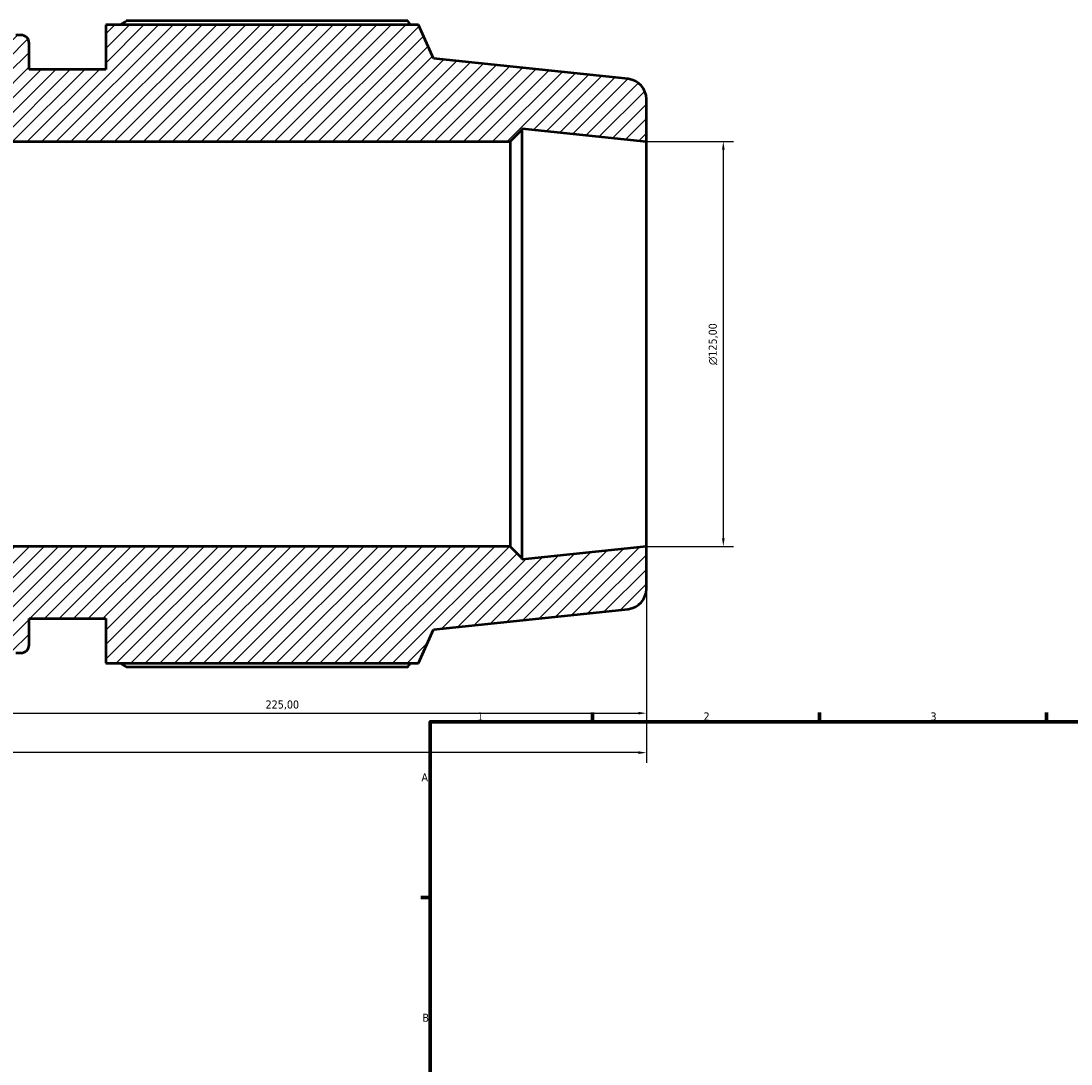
# Model space of a CAD drawing. Header units: millimetres. Extents: x -395 to 1327, y -90 to 856.
# Tile 3 of 9: x -106 to 218, y 468 to 790. Entities that reach past the tile are written whole.
import ezdxf

# ---------------------------------------------------------------- set-up
doc = ezdxf.new("R2010")
doc.units = ezdxf.units.MM
for name, color, linetype, lineweight in [('Border (ISO)', 7, 'Continuous', 70), ('Dimension (ISO)', 7, 'Continuous', 25), ('Hatch (ISO)', 7, 'Continuous', 18), ('Visible (ISO)', 7, 'Continuous', 50)]:
    doc.layers.add(name, color=color, linetype=linetype, lineweight=lineweight)
doc.styles.add('Note Text (ISO)', font='tahoma.ttf')
doc.dimstyles.new('Default (ISO)', dxfattribs={"dimtxt": 2.5, "dimasz": 2.5, "dimexe": 3.175, "dimexo": 0, "dimgap": 0.762, "dimtad": 1, "dimrnd": 1e-08, "dimzin": 0, "dimtxsty": 'Note Text (ISO)', "dimcen": 0.09, "dimdle": 10, "dimclrd": 256, "dimclre": 256, "dimclrt": 232, "dimazin": 0, "dimtfac": 1.40208, "dimtmove": 0, "dimatfit": 3, "dimfxl": 1, "dimtolj": 1, "dimtzin": 0, "dimlwd": -1, "dimlwe": -1, "dimarcsym": 0})

# ---------------------------------------------------------------- blocks, each defined once
blk = doc.blocks.new('Borders Default Border')
at = {"layer": 'Border (ISO)'}
for p, q in [((70.08, 574), (70.08, 576.9)), ((140.17, 574), (140.17, 576.9)), ((210.25, 574), (210.25, 576.9)), ((20, 519.75), (17.1, 519.75))]:
    blk.add_line(p, q, dxfattribs=at)
at = {"layer": 'Border (ISO)', "flags": 128}
blk.add_lwpolyline([(20, 20), (20, 574), (821, 574), (821, 20), (20, 20)], dxfattribs=at)
at = {"layer": 'Border (ISO)', "color": 232, "true_color": 0xca0064, "char_height": 2.5, "attachment_point": 7, "style": 'Note Text (ISO)'}
for s, insert in [('1', (34.48, 574.4)), ('2', (104.37, 574.4)), ('3', (174.43, 574.35)), ('A', (17.29, 555.62)), ('B', (17.59, 481.37))]:
    blk.add_mtext(s, dxfattribs=dict(at, insert=insert))
blk = doc.blocks.new('*D7')
at = {"layer": 'Defpoints', "color": 0, "transparency": 16777216}
for p in [(-373.28, 628.16), (86.72, 628.16), (-373.28, 564.47)]:
    blk.add_point(p, dxfattribs=at)
at = {"layer": 'Dimension (ISO)', "transparency": 16777216}
for p, q in [((-373.28, 628.16), (-373.28, 561.3)), ((86.72, 628.16), (86.72, 561.3)), ((84.22, 564.47), (-370.78, 564.47))]:
    blk.add_line(p, q, dxfattribs=at)
for points in [[(-370.78, 564.89), (-370.78, 564.05), (-373.28, 564.47)], [(84.22, 564.89), (84.22, 564.05), (86.72, 564.47)]]:
    blk.add_solid(points, dxfattribs=at)
at = {"layer": 'Dimension (ISO)', "color": 232, "true_color": 0xca0064, "transparency": 16777216, "insert": (-148.39, 568.4), "char_height": 2.5, "attachment_point": 1, "style": 'Note Text (ISO)'}
blk.add_mtext('\\A1;460,00', dxfattribs=at)
blk = doc.blocks.new('*D8')
at = {"layer": 'Defpoints', "color": 0, "transparency": 16777216}
for p in [(86.72, 753.16), (86.72, 628.16), (110.47, 628.16)]:
    blk.add_point(p, dxfattribs=at)
at = {"layer": 'Dimension (ISO)', "transparency": 16777216}
for p, q in [((86.72, 753.16), (113.65, 753.16)), ((110.47, 750.66), (110.47, 630.66)), ((86.72, 628.16), (113.65, 628.16))]:
    blk.add_line(p, q, dxfattribs=at)
for points in [[(110.06, 750.66), (110.89, 750.66), (110.47, 753.16)], [(110.06, 630.66), (110.89, 630.66), (110.47, 628.16)]]:
    blk.add_solid(points, dxfattribs=at)
at = {"layer": 'Dimension (ISO)', "color": 232, "true_color": 0xca0064, "transparency": 16777216, "insert": (105.95, 684.16), "char_height": 2.5, "attachment_point": 1, "rotation": 90, "style": 'Note Text (ISO)'}
blk.add_mtext('\\A1;\\fAIGDT|b0|i0;\\H2.5000;\\ln\\fTahoma|b0|i0;\\H2.5000;125,00', dxfattribs=at)
blk = doc.blocks.new('*D11')
at = {"layer": 'Defpoints', "color": 0, "transparency": 16777216}
for p in [(-138.28, 640.66), (86.72, 628.16), (86.72, 576.66)]:
    blk.add_point(p, dxfattribs=at)
at = {"layer": 'Dimension (ISO)', "transparency": 16777216}
for p, q in [((-138.28, 640.66), (-138.28, 573.48)), ((86.72, 628.16), (86.72, 573.48)), ((-135.78, 576.66), (84.22, 576.66))]:
    blk.add_line(p, q, dxfattribs=at)
for points in [[(-135.78, 577.07), (-135.78, 576.24), (-138.28, 576.66)], [(84.22, 577.07), (84.22, 576.24), (86.72, 576.66)]]:
    blk.add_solid(points, dxfattribs=at)
at = {"layer": 'Dimension (ISO)', "color": 232, "true_color": 0xca0064, "transparency": 16777216, "insert": (-30.83, 580.59), "char_height": 2.5, "attachment_point": 1, "style": 'Note Text (ISO)'}
blk.add_mtext('\\A1;225,00', dxfattribs=at)

msp = doc.modelspace()

# ---------------------------------------------------------------- hatches: boundary and pattern name
at = {"layer": 'Hatch (ISO)'}
h = msp.add_hatch(dxfattribs=at)
h.set_pattern_fill('ANSI31', color=256, scale=25.4, style=0)
h.set_pattern_definition([(45, (0, 0), (-2.245064, 2.245064), [])])
edge = h.paths.add_edge_path()
edge.add_ellipse((80.471, 615.033), major_axis=(0.653, -6.216), ratio=1, start_angle=0, end_angle=84)
edge.add_line((86.721, 615.033), (86.721, 628.156))
edge.add_line((86.721, 628.156), (48.387, 624.127))
edge.add_line((48.387, 624.127), (48.387, 624.406))
edge.add_line((48.387, 624.406), (44.637, 628.156))
edge.add_line((44.637, 628.156), (-138.279, 628.156))
edge.add_line((-138.279, 628.156), (-138.279, 640.656))
edge.add_line((-138.279, 640.656), (-148.279, 640.656))
edge.add_line((-148.279, 640.656), (-148.279, 628.156))
edge.add_line((-148.279, 628.156), (-331.196, 628.156))
edge.add_line((-331.196, 628.156), (-334.946, 624.406))
edge.add_line((-334.946, 624.406), (-334.946, 624.127))
edge.add_line((-334.946, 624.127), (-373.279, 628.156))
edge.add_line((-373.279, 628.156), (-373.279, 615.033))
edge.add_ellipse((-367.029, 615.033), major_axis=(-6.25, 0), ratio=1, start_angle=0, end_angle=84)
edge.add_line((-367.683, 608.818), (-307.565, 602.499))
edge.add_line((-307.565, 602.499), (-302.924, 592.076))
edge.add_line((-302.924, 592.076), (-206.365, 592.076))
edge.add_line((-206.365, 592.076), (-206.365, 605.856))
edge.add_line((-206.365, 605.856), (-182.708, 605.856))
edge.add_line((-182.708, 605.856), (-182.708, 597.756))
edge.add_ellipse((-180.208, 597.756), major_axis=(-2.5, 0), ratio=1, start_angle=0, end_angle=90)
edge.add_line((-180.208, 595.256), (-178.636, 595.256))
edge.add_ellipse((-178.636, 597.756), major_axis=(0, -2.5), ratio=1, start_angle=0, end_angle=90)
edge.add_line((-176.136, 597.756), (-176.136, 611.156))
edge.add_line((-176.136, 611.156), (-110.422, 611.156))
edge.add_line((-110.422, 611.156), (-110.422, 597.756))
edge.add_ellipse((-107.922, 597.756), major_axis=(-2.5, 0), ratio=1, start_angle=0, end_angle=90)
edge.add_line((-107.922, 595.256), (-106.351, 595.256))
edge.add_ellipse((-106.351, 597.756), major_axis=(0, -2.5), ratio=1, start_angle=0, end_angle=90)
edge.add_line((-103.851, 597.756), (-103.851, 605.856))
edge.add_line((-103.851, 605.856), (-80.193, 605.856))
edge.add_line((-80.193, 605.856), (-80.193, 592.076))
edge.add_line((-80.193, 592.076), (16.366, 592.076))
edge.add_line((16.366, 592.076), (21.007, 602.499))
edge.add_line((21.007, 602.499), (81.124, 608.818))
edge = h.paths.add_edge_path()
edge.add_ellipse((80.471, 766.278), major_axis=(6.25, 0), ratio=1, start_angle=0, end_angle=84)
edge.add_line((81.124, 772.494), (21.007, 778.813))
edge.add_line((21.007, 778.813), (16.366, 789.236))
edge.add_line((16.366, 789.236), (-80.193, 789.236))
edge.add_line((-80.193, 789.236), (-80.193, 775.456))
edge.add_line((-80.193, 775.456), (-103.851, 775.456))
edge.add_line((-103.851, 775.456), (-103.851, 783.556))
edge.add_ellipse((-106.351, 783.556), major_axis=(2.5, 0), ratio=1, start_angle=0, end_angle=90)
edge.add_line((-106.351, 786.056), (-107.922, 786.056))
edge.add_ellipse((-107.922, 783.556), major_axis=(0, 2.5), ratio=1, start_angle=0, end_angle=90)
edge.add_line((-110.422, 783.556), (-110.422, 770.156))
edge.add_line((-110.422, 770.156), (-176.136, 770.156))
edge.add_line((-176.136, 770.156), (-176.136, 783.556))
edge.add_ellipse((-178.636, 783.556), major_axis=(2.5, 0), ratio=1, start_angle=0, end_angle=90)
edge.add_line((-178.636, 786.056), (-180.208, 786.056))
edge.add_ellipse((-180.208, 783.556), major_axis=(0, 2.5), ratio=1, start_angle=0, end_angle=90)
edge.add_line((-182.708, 783.556), (-182.708, 775.456))
edge.add_line((-182.708, 775.456), (-206.365, 775.456))
edge.add_line((-206.365, 775.456), (-206.365, 789.236))
edge.add_line((-206.365, 789.236), (-302.924, 789.236))
edge.add_line((-302.924, 789.236), (-307.565, 778.813))
edge.add_line((-307.565, 778.813), (-367.683, 772.494))
edge.add_ellipse((-367.029, 766.278), major_axis=(-0.653, 6.216), ratio=1, start_angle=0, end_angle=84)
edge.add_line((-373.279, 766.278), (-373.279, 753.156))
edge.add_line((-373.279, 753.156), (-334.946, 757.185))
edge.add_line((-334.946, 757.185), (-334.946, 756.906))
edge.add_line((-334.946, 756.906), (-331.196, 753.156))
edge.add_line((-331.196, 753.156), (-148.279, 753.156))
edge.add_line((-148.279, 753.156), (-148.279, 740.656))
edge.add_line((-148.279, 740.656), (-138.279, 740.656))
edge.add_line((-138.279, 740.656), (-138.279, 753.156))
edge.add_line((-138.279, 753.156), (44.637, 753.156))
edge.add_line((44.637, 753.156), (48.387, 756.906))
edge.add_line((48.387, 756.906), (48.387, 757.185))
edge.add_line((48.387, 757.185), (86.721, 753.156))
edge.add_line((86.721, 753.156), (86.721, 766.278))

# ---------------------------------------------------------------- linework, layer by layer
at = {"layer": 'Visible (ISO)'}
for p, q in [((16.366, 789.236), (-80.193, 789.236)), ((-80.193, 789.236), (-80.193, 775.456)), ((13.062, 790.394), (-73.833, 790.394)), ((21.007, 778.813), (16.366, 789.236)), ((-106.351, 786.056), (-107.922, 786.056)), ((-103.851, 775.456), (-103.851, 783.556)), ((81.124, 772.494), (21.007, 778.813)), ((-80.193, 775.456), (-103.851, 775.456)), ((86.721, 753.156), (86.721, 766.278)), ((44.637, 753.156), (48.387, 756.906)), ((48.387, 756.906), (48.387, 757.185)), ((48.387, 757.185), (86.721, 753.156)), ((48.387, 624.406), (48.387, 756.906)), ((-138.279, 753.156), (44.637, 753.156)), ((44.637, 753.156), (44.637, 628.156)), ((86.721, 628.156), (86.721, 753.156)), ((44.637, 628.156), (-138.279, 628.156)), ((48.387, 624.406), (44.637, 628.156)), ((86.721, 628.156), (48.387, 624.127)), ((86.721, 615.033), (86.721, 628.156)), ((48.387, 624.127), (48.387, 624.406)), ((21.007, 602.499), (81.124, 608.818)), ((-103.851, 597.756), (-103.851, 605.856)), ((-103.851, 605.856), (-80.193, 605.856)), ((-80.193, 605.856), (-80.193, 592.076)), ((16.366, 592.076), (21.007, 602.499)), ((-107.922, 595.256), (-106.351, 595.256)), ((-80.193, 592.076), (16.366, 592.076)), ((-73.833, 590.917), (13.062, 590.917))]:
    msp.add_line(p, q, dxfattribs=at)
for centre, radius, start, end in [((-106.351, 783.556), 2.5, 0, 90), ((80.471, 766.278), 6.25, 0, 84), ((80.471, 615.033), 6.25, 276, 0), ((-106.351, 597.756), 2.5, 270, 0)]:
    msp.add_arc(centre, radius, start, end, dxfattribs=at)
for points, weights in [([(-75.681, 789.236), (-74.773, 789.81), (-73.833, 790.394)], [1.01166650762, 1.01374111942, 1.0156694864]), ([(13.885, 789.236), (13.48, 789.81), (13.062, 790.394)], [1.00157144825, 1.0008595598, 1]), ([(-73.833, 590.917), (-74.773, 591.502), (-75.681, 592.076)], [1.0156694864, 1.01374111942, 1.01166650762]), ([(13.062, 590.917), (13.48, 591.502), (13.885, 592.076)], [1, 1.0008595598, 1.00157144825])]:
    msp.add_rational_spline(points, weights, degree=2, dxfattribs=at)

# ---------------------------------------------------------------- block references
msp.add_blockref('Borders Default Border', (0, 0))

# ---------------------------------------------------------------- dimensions: what is measured, and where the dimension line sits
at = {"layer": 'Dimension (ISO)'}
dim = msp.add_linear_dim(base=(110.475, 628.156), p1=(86.721, 753.156), p2=(86.721, 628.156), angle=90, text='\\fAIGDT|b0|i0;\\H2.5000;\\ln\\fTahoma|b0|i0;\\H2.5000;<>', dimstyle='Default (ISO)', override={"dimdec": 2, "dimtp": 0, "dimtm": 0, "dimtdec": 2, "dimtofl": 0, "dimatfit": 1}, dxfattribs=at)
dim.commit()
dim.dimension.update_dxf_attribs({"geometry": '*D8', "text_midpoint": (110.475, 690.656), "dimtype": 160})
for base, p1, p2, picture, middle in [((86.721, 576.656), (-138.279, 640.656), (86.721, 628.156), '*D11', (-25.779, 576.656)), ((-373.279, 564.471), (86.721, 628.156), (-373.279, 628.156), '*D7', (-143.279, 564.471))]:
    dim = msp.add_linear_dim(base=base, p1=p1, p2=p2, angle=180, dimstyle='Default (ISO)', override={"dimdec": 2, "dimtp": 0, "dimtm": 0, "dimtdec": 2, "dimtofl": 0, "dimatfit": 1}, dxfattribs=at)
    dim.commit()
    dim.dimension.update_dxf_attribs({"geometry": picture, "text_midpoint": middle, "dimtype": 160})

doc.saveas('drawing.dxf')
